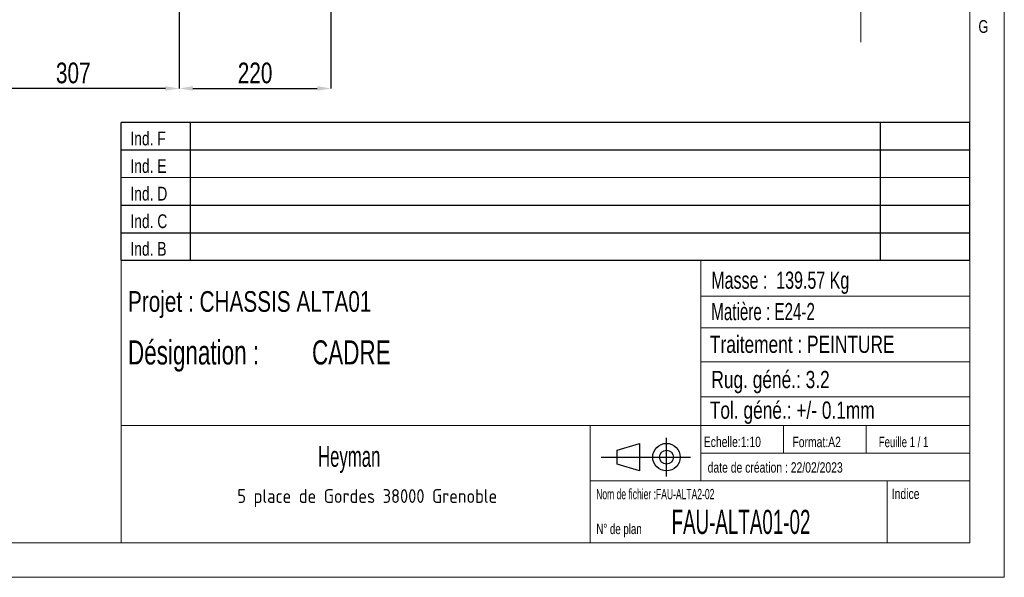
# Model space of a CAD drawing. Header units: millimetres. Extents: x 5 to 589, y 5 to 415.
# Tile 13 of 15: x 446 to 589, y 5 to 86. Entities that reach past the tile are written whole.
import ezdxf

# ---------------------------------------------------------------- set-up
doc = ezdxf.new("R2010")
doc.units = ezdxf.units.MM
doc.header["$PDSIZE"] = -1
doc.linetypes.add('CENTERX2', pattern=[20.32, 12.7, -2.54, 2.54, -2.54])
for name, color, linetype in [('COTES', 1, 'Continuous'), ('NOTES', 6, 'Continuous'), ('TRAIT-MIXTES', 3, 'CENTERX2')]:
    doc.layers.add(name, color=color, linetype=linetype)
doc.styles.add('SLDTEXTSTYLE0', font='TXT', dxfattribs={"width": 0.75})
doc.styles.add('SLDTEXTSTYLE1', font='TXT', dxfattribs={"width": 0.694444})
doc.styles.add('SLDTEXTSTYLE2', font='TXT', dxfattribs={"width": 0.617423})
doc.styles.add('SLDTEXTSTYLE3', font='TXT', dxfattribs={"width": 0.7})
doc.styles.add('SLDTEXTSTYLE4', font='TXT', dxfattribs={"width": 0.6573})
doc.styles.add('SLDTEXTSTYLE5', font='ISOCP3', dxfattribs={"width": 0.96})
doc.styles.add('SLDTEXTSTYLE6', font='TXT', dxfattribs={"width": 0.605})
doc.styles.add('SLDTEXTSTYLE7', font='TXT', dxfattribs={"width": 0.692308})
doc.styles.add('SLDTEXTSTYLE8', font='TXT', dxfattribs={"width": 0.695728})
doc.styles.add('SLDTEXTSTYLE9', font='TXT', dxfattribs={"width": 0.58165})
doc.dimstyles.new('SLDDIMSTYLE2', dxfattribs={"dimtxt": 3, "dimasz": 2, "dimexe": 0, "dimexo": 0.0625, "dimgap": 0.75, "dimtad": 1, "dimdec": 0, "dimlfac": 10, "dimrnd": 1e-09, "dimzin": 12, "dimdsep": 46, "dimtxsty": 'SLDTEXTSTYLE0', "dimsah": 1, "dimcen": 0.09, "dimadec": 0, "dimazin": 3, "dimtfac": 1, "dimtdec": 0, "dimtofl": 0, "dimtmove": 0, "dimatfit": 3, "dimfxl": 1, "dimfrac": 2, "dimtolj": 1, "dimtzin": 12, "dimarcsym": 0})

# ---------------------------------------------------------------- blocks, each defined once
blk = doc.blocks.new('Bloc2_1')
for p, q in [((2.32, 3.8), (5.55, 4.8)), ((5.55, 4.8), (5.55, 0.8)), ((9.48, 0), (9.48, 5.6)), ((2.32, 1.8), (2.32, 3.8)), ((0, 2.8), (12.98, 2.8)), ((5.55, 0.8), (2.32, 1.8))]:
    blk.add_line(p, q)
for radius in [2, 1]:
    blk.add_circle((9.48, 2.8), radius)
blk = doc.blocks.new('TAB MODIFS_1')
for p, q in [((123, 20), (0, 20)), ((0, 0), (0, 20)), ((10, 20), (10, 0)), ((110, 20), (110, 0)), ((123, 0), (123, 20)), ((0, 16), (123, 16)), ((0, 8), (123, 8)), ((0, 4), (123, 4)), ((0, 0), (123, 0))]:
    blk.add_line(p, q)
at = {"color": 7, "linetype": 'Continuous', "lineweight": 18}
blk.add_line((0, 12), (123, 12), dxfattribs=at)
at = {"color": 7}
for tag in ['AUTOATTR0', 'AUTOATTR1', 'AUTOATTR2', 'AUTOATTR3', 'AUTOATTR4', 'AUTOATTR5', 'AUTOATTR6', 'AUTOATTR7', 'AUTOATTR8', 'AUTOATTR9']:
    blk.add_attdef(tag, (0, 0), '', height=1, dxfattribs=at)
at = {"layer": 'NOTES', "color": 211, "char_height": 2, "attachment_point": 1, "style": 'SLDTEXTSTYLE0'}
for s, insert in [('Ind. F', (1.36, 18.66)), ('Ind. E', (1.36, 14.66)), ('Ind. D', (1.36, 10.66)), ('Ind. C', (1.36, 6.66)), ('Ind. B', (1.36, 2.66))]:
    blk.add_mtext(s, dxfattribs=dict(at, insert=insert))
blk = doc.blocks.new('SW_NOTE_0')
at = {"layer": 'NOTES', "color": 0, "char_height": 3.5, "attachment_point": 1, "style": 'SLDTEXTSTYLE0'}
for s, insert in [('SOUDURES :  A=3 CONTINUE ETANCHE', (0, 4.51)), ('TOLERANCE GENERALE : ± 1 mm', (0, -0.01)), ('TOLERANCE DE PLANEITE : ± 1 mm/m', (0, -4.54)), ('PEINTURE EPOXY EP: 60µ', (0, -9.07)), ('COULEUR : BLANC RAL 9010', (0, -13.59))]:
    blk.add_mtext(s, dxfattribs=dict(at, insert=insert))
blk = doc.blocks.new('SW_NOTE_1')
at = {"layer": 'NOTES', "color": 0, "insert": (20.94, 2.58), "char_height": 2, "attachment_point": 2, "style": 'SLDTEXTSTYLE5'}
blk.add_mtext('5 place de Gordes 38000 Grenoble', dxfattribs=at)
blk = doc.blocks.new('SW_NOTE_2')
at = {"layer": 'NOTES', "color": 0, "char_height": 3.5, "attachment_point": 1, "style": 'SLDTEXTSTYLE8'}
for s, insert in [('Désignation :', (0, 4.51)), ('CADRE', (26.67, 4.51))]:
    blk.add_mtext(s, dxfattribs=dict(at, insert=insert))
blk = doc.blocks.new('_D_32')
at = {"layer": 'COTES', "color": 0, "lineweight": -2, "transparency": 16777216}
for p, q in [((469.42, 89.35), (469.42, 75.91)), ((491.42, 89.35), (491.42, 75.91)), ((471.42, 75.91), (489.42, 75.91))]:
    blk.add_line(p, q, dxfattribs=at)
at = {"layer": 'COTES', "color": 0, "transparency": 16777216}
for points in [[(471.42, 76.24), (471.42, 75.58), (469.42, 75.91)], [(489.42, 76.24), (489.42, 75.58), (491.42, 75.91)]]:
    blk.add_solid(points, dxfattribs=at)
at = {"layer": 'Defpoints', "color": 0, "transparency": 16777216}
for p in [(469.42, 89.41), (491.42, 89.41), (491.42, 75.91)]:
    blk.add_point(p, dxfattribs=at)
at = {"layer": 'COTES', "color": 0, "transparency": 16777216, "insert": (480.42, 79.66), "char_height": 3, "attachment_point": 2, "style": 'SLDTEXTSTYLE0'}
blk.add_mtext('\\A1;220', dxfattribs=at)
blk = doc.blocks.new('_D_33')
at = {"layer": 'COTES', "color": 0, "lineweight": -2, "transparency": 16777216}
for p, q in [((469.42, 89.35), (469.42, 75.91)), ((438.72, 85.85), (438.72, 75.91)), ((467.42, 75.91), (440.72, 75.91))]:
    blk.add_line(p, q, dxfattribs=at)
at = {"layer": 'COTES', "color": 0, "transparency": 16777216}
for points in [[(440.72, 76.24), (440.72, 75.58), (438.72, 75.91)], [(467.42, 76.24), (467.42, 75.58), (469.42, 75.91)]]:
    blk.add_solid(points, dxfattribs=at)
at = {"layer": 'Defpoints', "color": 0, "transparency": 16777216}
for p in [(469.42, 89.41), (438.72, 85.91), (438.72, 75.91)]:
    blk.add_point(p, dxfattribs=at)
at = {"layer": 'COTES', "color": 0, "transparency": 16777216, "insert": (454.07, 79.66), "char_height": 3, "attachment_point": 2, "style": 'SLDTEXTSTYLE0'}
blk.add_mtext('\\A1;307', dxfattribs=at)

msp = doc.modelspace()

# ---------------------------------------------------------------- linework, layer by layer
at = {"lineweight": 18}
for p, q in [((589, 5), (589, 415)), ((584, 10), (584, 410)), ((461, 51), (461, 10)), ((584, 51), (461, 51)), ((545, 51), (545, 19)), ((584, 51), (584, 10)), ((545, 45.76), (584, 45.76)), ((545, 41.18), (584, 41.18)), ((545, 36.24), (584, 36.24)), ((545, 31.18), (584, 31.18)), ((461, 27), (584, 27)), ((529, 27), (529, 10)), ((557, 27), (557, 23)), ((569, 27), (569, 23)), ((545, 23), (584, 23)), ((529, 19), (584, 19)), ((572, 19), (572, 10)), ((10, 10), (584, 10)), ((461, 10), (584, 10)), ((5, 5), (589, 5))]:
    msp.add_line(p, q, dxfattribs=at)
at = {"layer": 'TRAIT-MIXTES', "lineweight": 18}
msp.add_line((568.22, 82.62), (568.22, 228.86), dxfattribs=at)

# ---------------------------------------------------------------- block references
for name, p in [('TAB MODIFS_1', (460.99, 50.99)), ('TAB MODIFS_1', (460.99, 50.99)), ('Bloc2_1', (530.56, 19.63)), ('Bloc2_1', (530.56, 19.63))]:
    msp.add_blockref(name, p)
at = {"layer": 'NOTES'}
for name, p in [('SW_NOTE_2', (462, 34.86)), ('SW_NOTE_0', (372.37, 31.04)), ('SW_NOTE_1', (475.74, 15.21))]:
    msp.add_blockref(name, p, dxfattribs=at)

# ---------------------------------------------------------------- texts
at = {"layer": 'NOTES', "style": 'SLDTEXTSTYLE0', "width": 0.75}
msp.add_text('Projet : CHASSIS ALTA01', height=3, dxfattribs=at).set_placement((462, 43.51))
at = {"layer": 'NOTES'}
for s, insert, char_height, attachment_point, style in [('G', (585.25, 85.82), 1.85, 1, 'SLDTEXTSTYLE0'), ('Masse :  139.57 Kg', (546.53, 49.35), 2.5, 1, 'SLDTEXTSTYLE1'), ('Matière : E24-2', (546.53, 44.8), 2.5, 1, 'SLDTEXTSTYLE4'), ('Traitement : PEINTURE', (546.34, 40.05), 2.5, 1, 'SLDTEXTSTYLE0'), ('Rug. géné.: 3.2', (546.55, 34.94), 2.5, 1, 'SLDTEXTSTYLE0'), ('Tol. géné.: +/- 0.1mm', (546.32, 30.5), 2.5, 1, 'SLDTEXTSTYLE0'), ('Echelle:1:10', (545.45, 25.4), 1.5, 1, 'SLDTEXTSTYLE0'), ('Format:A2', (558.29, 25.38), 1.5, 1, 'SLDTEXTSTYLE0'), ('Feuille 1 / 1', (570.81, 25.38), 1.5, 1, 'SLDTEXTSTYLE7'), ('Heyman', (494.06, 24.03), 3, 2, 'SLDTEXTSTYLE6'), ('date de création : 22/02/2023', (546.01, 21.69), 1.5, 1, 'SLDTEXTSTYLE0'), ('Nom de fichier :FAU-ALTA2-02', (529.85, 17.82), 1.5, 1, 'SLDTEXTSTYLE2'), ('Indice', (572.69, 17.86), 1.5, 1, 'SLDTEXTSTYLE0'), ('FAU-ALTA01-02', (540.78, 14.79), 3.5, 1, 'SLDTEXTSTYLE9'), ('N° de plan', (529.88, 12.77), 1.5, 1, 'SLDTEXTSTYLE3')]:
    msp.add_mtext(s, dxfattribs=dict(at, insert=insert, char_height=char_height, attachment_point=attachment_point, style=style))

# ---------------------------------------------------------------- dimensions: what is measured, and where the dimension line sits
at = {"layer": 'COTES'}
for base, p2, picture, middle in [((438.72, 75.91), (438.72, 85.91), '_D_33', (454.07, 75.91)), ((491.42, 75.91), (491.42, 89.41), '_D_32', (480.42, 75.91))]:
    dim = msp.add_linear_dim(base=base, p1=(469.42, 89.41), p2=p2, dimstyle='SLDDIMSTYLE2', dxfattribs=at)
    dim.commit()
    dim.dimension.update_dxf_attribs({"geometry": picture, "text_midpoint": middle, "dimtype": 160})

doc.saveas('drawing.dxf')
